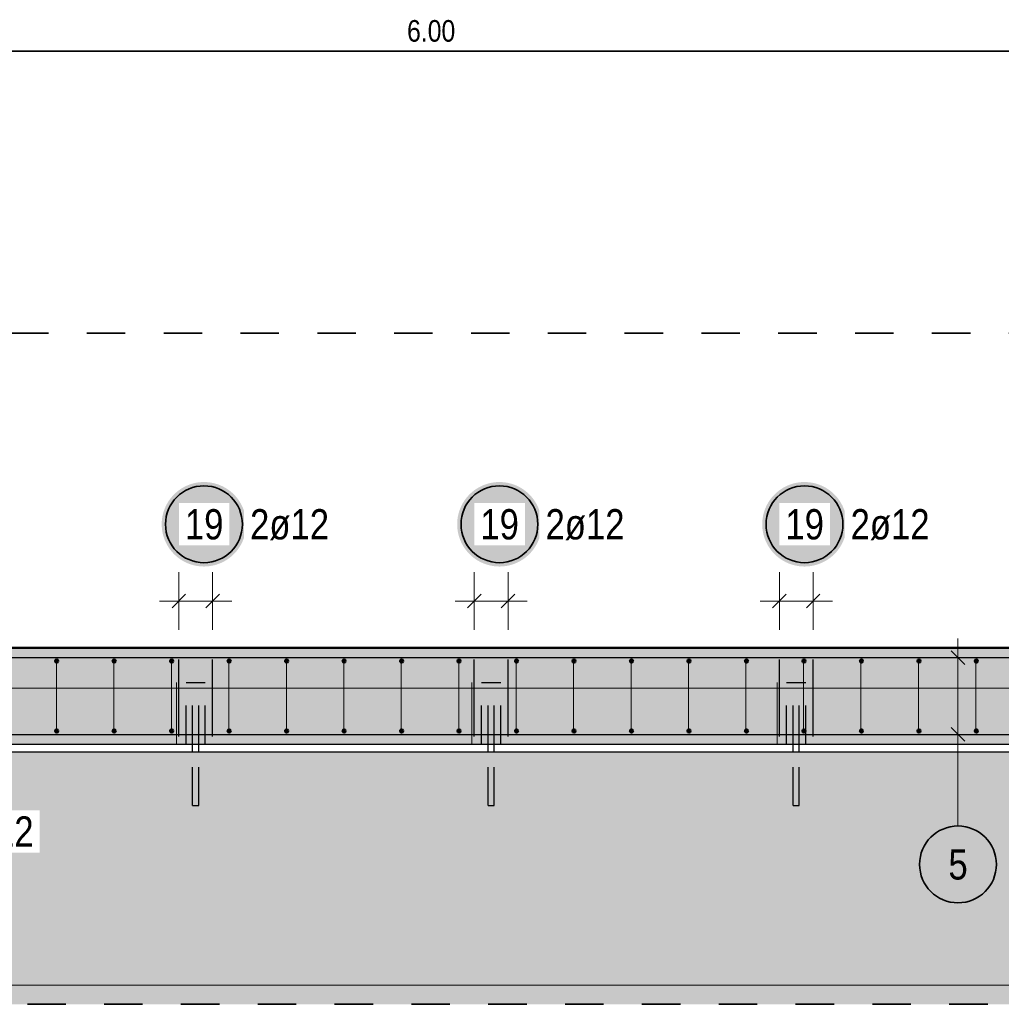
# Model space of a CAD drawing. Header units: millimetres. Extents: x -4.8 to 49, y -12 to 21.
# Tile 37 of 56: x 22.7 to 25.3, y 11.1 to 13.7. Entities that reach past the tile are written whole.
import ezdxf

# ---------------------------------------------------------------- set-up
doc = ezdxf.new("R2010")
doc.units = ezdxf.units.MM
doc.linetypes.add('HIDDEN', pattern=[0.375, 0.25, -0.125])
doc.layers.add('Achsen', color=7, linetype='Continuous', lineweight=20)
doc.layers.add('nplo Bewehrung', color=7, linetype='Continuous', lineweight=20)
doc.styles.add('Arial Narrow', font='ARIALN.TTF')

msp = doc.modelspace()

# ---------------------------------------------------------------- hatches: boundary and pattern name
at = {"lineweight": 50, "true_color": 0xd7ffd7}
for points in [[(35.302695, 12.077741), (35.302695, 11.827741), (21.727695, 11.827741), (21.727695, 12.077741)], [(36.16277, 11.807731), (36.16277, 11.149947), (21.477321, 11.149947), (21.477321, 11.807731)]]:
    msp.add_hatch(color=254, dxfattribs=at).paths.add_polyline_path(points)
at = {"layer": 'Achsen', "lineweight": 25, "true_color": 0xffffff}
for points in [[(23.322106, 12.4), (23.322039, 12.403839), (23.321838, 12.407673), (23.321503, 12.411498), (23.321036, 12.415309), (23.320435, 12.419101), (23.319702, 12.42287), (23.318839, 12.426611), (23.317845, 12.43032), (23.316722, 12.433992), (23.315472, 12.437622), (23.314096, 12.441207), (23.312596, 12.444741), (23.310973, 12.448221), (23.30923, 12.451642), (23.307369, 12.455), (23.305391, 12.458291), (23.3033, 12.461511), (23.301098, 12.464656), (23.298787, 12.467723), (23.296371, 12.470707), (23.293852, 12.473604), (23.291233, 12.476412), (23.288518, 12.479127), (23.28571, 12.481746), (23.282813, 12.484265), (23.279829, 12.486681), (23.276762, 12.488992), (23.273617, 12.491194), (23.270397, 12.493285), (23.267106, 12.495263), (23.263748, 12.497124), (23.260327, 12.498867), (23.256847, 12.50049), (23.253313, 12.50199), (23.249728, 12.503366), (23.246098, 12.504616), (23.242426, 12.505739), (23.238717, 12.506733), (23.234976, 12.507596), (23.231207, 12.508329), (23.227415, 12.508929), (23.223604, 12.509397), (23.219779, 12.509732), (23.215945, 12.509933), (23.212106, 12.51), (23.208267, 12.509933), (23.204433, 12.509732), (23.200608, 12.509397), (23.196797, 12.508929), (23.193005, 12.508329), (23.189236, 12.507596), (23.185495, 12.506733), (23.181786, 12.505739), (23.178114, 12.504616), (23.174484, 12.503366), (23.170899, 12.50199), (23.167365, 12.50049), (23.163885, 12.498867), (23.160464, 12.497124), (23.157106, 12.495263), (23.153815, 12.493285), (23.150595, 12.491194), (23.14745, 12.488992), (23.144383, 12.486681), (23.141399, 12.484265), (23.138502, 12.481746), (23.135694, 12.479127), (23.132979, 12.476412), (23.13036, 12.473604), (23.127841, 12.470707), (23.125425, 12.467723), (23.123114, 12.464656), (23.120912, 12.461511), (23.118821, 12.458291), (23.116843, 12.455), (23.114982, 12.451642), (23.113239, 12.448221), (23.111616, 12.444741), (23.110116, 12.441207), (23.10874, 12.437622), (23.10749, 12.433992), (23.106367, 12.43032), (23.105374, 12.426611), (23.10451, 12.42287), (23.103777, 12.419101), (23.103177, 12.415309), (23.102709, 12.411498), (23.102374, 12.407673), (23.102173, 12.403839), (23.102106, 12.4), (23.102173, 12.396161), (23.102374, 12.392327), (23.102709, 12.388502), (23.103177, 12.384691), (23.103777, 12.380899), (23.10451, 12.37713), (23.105374, 12.373389), (23.106367, 12.36968), (23.10749, 12.366008), (23.10874, 12.362378), (23.110116, 12.358793), (23.111616, 12.355259), (23.113239, 12.351779), (23.114982, 12.348358), (23.116843, 12.345), (23.118821, 12.341709), (23.120912, 12.338489), (23.123114, 12.335344), (23.125425, 12.332277), (23.127841, 12.329293), (23.13036, 12.326396), (23.132979, 12.323588), (23.135694, 12.320873), (23.138502, 12.318254), (23.141399, 12.315735), (23.144383, 12.313319), (23.14745, 12.311008), (23.150595, 12.308806), (23.153815, 12.306715), (23.157106, 12.304737), (23.160464, 12.302876), (23.163885, 12.301133), (23.167365, 12.29951), (23.170899, 12.29801), (23.174484, 12.296634), (23.178114, 12.295384), (23.181786, 12.294261), (23.185495, 12.293267), (23.189236, 12.292404), (23.193005, 12.291671), (23.196797, 12.291071), (23.200608, 12.290603), (23.204433, 12.290268), (23.208267, 12.290067), (23.212106, 12.29), (23.215945, 12.290067), (23.219779, 12.290268), (23.223604, 12.290603), (23.227415, 12.291071), (23.231207, 12.291671), (23.234976, 12.292404), (23.238717, 12.293267), (23.242426, 12.294261), (23.246098, 12.295384), (23.249728, 12.296634), (23.253313, 12.29801), (23.256847, 12.29951), (23.260327, 12.301133), (23.263748, 12.302876), (23.267106, 12.304737), (23.270397, 12.306715), (23.273617, 12.308806), (23.276762, 12.311008), (23.279829, 12.313319), (23.282813, 12.315735), (23.28571, 12.318254), (23.288518, 12.320873), (23.291233, 12.323588), (23.293852, 12.326396), (23.296371, 12.329293), (23.298787, 12.332277), (23.301098, 12.335344), (23.3033, 12.338489), (23.305391, 12.341709), (23.307369, 12.345), (23.30923, 12.348358), (23.310973, 12.351779), (23.312596, 12.355259), (23.314096, 12.358793), (23.315472, 12.362378), (23.316722, 12.366008), (23.317845, 12.36968), (23.318839, 12.373389), (23.319702, 12.37713), (23.320435, 12.380899), (23.321036, 12.384691), (23.321503, 12.388502), (23.321838, 12.392327)], [(24.091273, 12.4), (24.091206, 12.403839), (24.091005, 12.407673), (24.09067, 12.411498), (24.090202, 12.415309), (24.089602, 12.419101), (24.088869, 12.42287), (24.088005, 12.426611), (24.087012, 12.43032), (24.085889, 12.433992), (24.084639, 12.437622), (24.083263, 12.441207), (24.081763, 12.444741), (24.08014, 12.448221), (24.078397, 12.451642), (24.076536, 12.455), (24.074558, 12.458291), (24.072467, 12.461511), (24.070265, 12.464656), (24.067954, 12.467723), (24.065538, 12.470707), (24.063019, 12.473604), (24.0604, 12.476412), (24.057685, 12.479127), (24.054877, 12.481746), (24.051979, 12.484265), (24.048995, 12.486681), (24.045929, 12.488992), (24.042784, 12.491194), (24.039564, 12.493285), (24.036273, 12.495263), (24.032915, 12.497124), (24.029494, 12.498867), (24.026014, 12.50049), (24.022479, 12.50199), (24.018895, 12.503366), (24.015265, 12.504616), (24.011593, 12.505739), (24.007884, 12.506733), (24.004143, 12.507596), (24.000374, 12.508329), (23.996582, 12.508929), (23.992771, 12.509397), (23.988946, 12.509732), (23.985112, 12.509933), (23.981273, 12.51), (23.977434, 12.509933), (23.9736, 12.509732), (23.969775, 12.509397), (23.965964, 12.508929), (23.962171, 12.508329), (23.958402, 12.507596), (23.954661, 12.506733), (23.950953, 12.505739), (23.947281, 12.504616), (23.943651, 12.503366), (23.940066, 12.50199), (23.936532, 12.50049), (23.933052, 12.498867), (23.929631, 12.497124), (23.926273, 12.495263), (23.922982, 12.493285), (23.919762, 12.491194), (23.916616, 12.488992), (23.91355, 12.486681), (23.910566, 12.484265), (23.907668, 12.481746), (23.90486, 12.479127), (23.902145, 12.476412), (23.899527, 12.473604), (23.897008, 12.470707), (23.894592, 12.467723), (23.892281, 12.464656), (23.890079, 12.461511), (23.887987, 12.458291), (23.88601, 12.455), (23.884148, 12.451642), (23.882405, 12.448221), (23.880783, 12.444741), (23.879283, 12.441207), (23.877907, 12.437622), (23.876657, 12.433992), (23.875534, 12.43032), (23.87454, 12.426611), (23.873676, 12.42287), (23.872944, 12.419101), (23.872343, 12.415309), (23.871875, 12.411498), (23.871541, 12.407673), (23.87134, 12.403839), (23.871273, 12.4), (23.87134, 12.396161), (23.871541, 12.392327), (23.871875, 12.388502), (23.872343, 12.384691), (23.872944, 12.380899), (23.873676, 12.37713), (23.87454, 12.373389), (23.875534, 12.36968), (23.876657, 12.366008), (23.877907, 12.362378), (23.879283, 12.358793), (23.880783, 12.355259), (23.882405, 12.351779), (23.884148, 12.348358), (23.88601, 12.345), (23.887987, 12.341709), (23.890079, 12.338489), (23.892281, 12.335344), (23.894592, 12.332277), (23.897008, 12.329293), (23.899527, 12.326396), (23.902145, 12.323588), (23.90486, 12.320873), (23.907668, 12.318254), (23.910566, 12.315735), (23.91355, 12.313319), (23.916616, 12.311008), (23.919762, 12.308806), (23.922982, 12.306715), (23.926273, 12.304737), (23.929631, 12.302876), (23.933052, 12.301133), (23.936532, 12.29951), (23.940066, 12.29801), (23.943651, 12.296634), (23.947281, 12.295384), (23.950953, 12.294261), (23.954661, 12.293267), (23.958402, 12.292404), (23.962171, 12.291671), (23.965964, 12.291071), (23.969775, 12.290603), (23.9736, 12.290268), (23.977434, 12.290067), (23.981273, 12.29), (23.985112, 12.290067), (23.988946, 12.290268), (23.992771, 12.290603), (23.996582, 12.291071), (24.000374, 12.291671), (24.004143, 12.292404), (24.007884, 12.293267), (24.011593, 12.294261), (24.015265, 12.295384), (24.018895, 12.296634), (24.022479, 12.29801), (24.026014, 12.29951), (24.029494, 12.301133), (24.032915, 12.302876), (24.036273, 12.304737), (24.039564, 12.306715), (24.042784, 12.308806), (24.045929, 12.311008), (24.048995, 12.313319), (24.051979, 12.315735), (24.054877, 12.318254), (24.057685, 12.320873), (24.0604, 12.323588), (24.063019, 12.326396), (24.065538, 12.329293), (24.067954, 12.332277), (24.070265, 12.335344), (24.072467, 12.338489), (24.074558, 12.341709), (24.076536, 12.345), (24.078397, 12.348358), (24.08014, 12.351779), (24.081763, 12.355259), (24.083263, 12.358793), (24.084639, 12.362378), (24.085889, 12.366008), (24.087012, 12.36968), (24.088005, 12.373389), (24.088869, 12.37713), (24.089602, 12.380899), (24.090202, 12.384691), (24.09067, 12.388502), (24.091005, 12.392327)], [(24.885439, 12.4), (24.885372, 12.403839), (24.885171, 12.407673), (24.884837, 12.411498), (24.884369, 12.415309), (24.883768, 12.419101), (24.883036, 12.42287), (24.882172, 12.426611), (24.881178, 12.43032), (24.880056, 12.433992), (24.878806, 12.437622), (24.87743, 12.441207), (24.875929, 12.444741), (24.874307, 12.448221), (24.872564, 12.451642), (24.870702, 12.455), (24.868725, 12.458291), (24.866634, 12.461511), (24.864431, 12.464656), (24.862121, 12.467723), (24.859704, 12.470707), (24.857185, 12.473604), (24.854567, 12.476412), (24.851852, 12.479127), (24.849044, 12.481746), (24.846146, 12.484265), (24.843162, 12.486681), (24.840096, 12.488992), (24.836951, 12.491194), (24.833731, 12.493285), (24.830439, 12.495263), (24.827081, 12.497124), (24.82366, 12.498867), (24.82018, 12.50049), (24.816646, 12.50199), (24.813062, 12.503366), (24.809431, 12.504616), (24.80576, 12.505739), (24.802051, 12.506733), (24.79831, 12.507596), (24.794541, 12.508329), (24.790748, 12.508929), (24.786938, 12.509397), (24.783113, 12.509732), (24.779278, 12.509933), (24.775439, 12.51), (24.7716, 12.509933), (24.767766, 12.509732), (24.763941, 12.509397), (24.76013, 12.508929), (24.756338, 12.508329), (24.752569, 12.507596), (24.748828, 12.506733), (24.745119, 12.505739), (24.741448, 12.504616), (24.737817, 12.503366), (24.734233, 12.50199), (24.730698, 12.50049), (24.727219, 12.498867), (24.723798, 12.497124), (24.720439, 12.495263), (24.717148, 12.493285), (24.713928, 12.491194), (24.710783, 12.488992), (24.707717, 12.486681), (24.704733, 12.484265), (24.701835, 12.481746), (24.699027, 12.479127), (24.696312, 12.476412), (24.693693, 12.473604), (24.691175, 12.470707), (24.688758, 12.467723), (24.686448, 12.464656), (24.684245, 12.461511), (24.682154, 12.458291), (24.680177, 12.455), (24.678315, 12.451642), (24.676572, 12.448221), (24.674949, 12.444741), (24.673449, 12.441207), (24.672073, 12.437622), (24.670823, 12.433992), (24.669701, 12.43032), (24.668707, 12.426611), (24.667843, 12.42287), (24.667111, 12.419101), (24.66651, 12.415309), (24.666042, 12.411498), (24.665707, 12.407673), (24.665506, 12.403839), (24.665439, 12.4), (24.665506, 12.396161), (24.665707, 12.392327), (24.666042, 12.388502), (24.66651, 12.384691), (24.667111, 12.380899), (24.667843, 12.37713), (24.668707, 12.373389), (24.669701, 12.36968), (24.670823, 12.366008), (24.672073, 12.362378), (24.673449, 12.358793), (24.674949, 12.355259), (24.676572, 12.351779), (24.678315, 12.348358), (24.680177, 12.345), (24.682154, 12.341709), (24.684245, 12.338489), (24.686448, 12.335344), (24.688758, 12.332277), (24.691175, 12.329293), (24.693693, 12.326396), (24.696312, 12.323588), (24.699027, 12.320873), (24.701835, 12.318254), (24.704733, 12.315735), (24.707717, 12.313319), (24.710783, 12.311008), (24.713928, 12.308806), (24.717148, 12.306715), (24.720439, 12.304737), (24.723798, 12.302876), (24.727219, 12.301133), (24.730698, 12.29951), (24.734233, 12.29801), (24.737817, 12.296634), (24.741448, 12.295384), (24.745119, 12.294261), (24.748828, 12.293267), (24.752569, 12.292404), (24.756338, 12.291671), (24.76013, 12.291071), (24.763941, 12.290603), (24.767766, 12.290268), (24.7716, 12.290067), (24.775439, 12.29), (24.779278, 12.290067), (24.783113, 12.290268), (24.786938, 12.290603), (24.790748, 12.291071), (24.794541, 12.291671), (24.79831, 12.292404), (24.802051, 12.293267), (24.80576, 12.294261), (24.809431, 12.295384), (24.813062, 12.296634), (24.816646, 12.29801), (24.82018, 12.29951), (24.82366, 12.301133), (24.827081, 12.302876), (24.830439, 12.304737), (24.833731, 12.306715), (24.836951, 12.308806), (24.840096, 12.311008), (24.843162, 12.313319), (24.846146, 12.315735), (24.849044, 12.318254), (24.851852, 12.320873), (24.854567, 12.323588), (24.857185, 12.326396), (24.859704, 12.329293), (24.862121, 12.332277), (24.864431, 12.335344), (24.866634, 12.338489), (24.868725, 12.341709), (24.870702, 12.345), (24.872564, 12.348358), (24.874307, 12.351779), (24.875929, 12.355259), (24.87743, 12.358793), (24.878806, 12.362378), (24.880056, 12.366008), (24.881178, 12.36968), (24.882172, 12.373389), (24.883036, 12.37713), (24.883768, 12.380899), (24.884369, 12.384691), (24.884837, 12.388502), (24.885171, 12.392327)]]:
    msp.add_hatch(color=7, dxfattribs=at).paths.add_polyline_path(points)

# ---------------------------------------------------------------- linework, layer by layer
at = {"color": 2, "linetype": 'Continuous', "lineweight": 35}
msp.add_line((20.802731, 13.631718), (26.802731, 13.631718), dxfattribs=at)
at = {"color": 2, "linetype": 'HIDDEN', "lineweight": 35, "ltscale": 0.25}
for p, q in [((2.907283, 12.897618), (36.895255, 12.897618)), ((21.352321, 11.149947), (36.28777, 11.149947))]:
    msp.add_line(p, q, dxfattribs=at)
at = {"color": 3, "linetype": 'Continuous', "lineweight": 25}
for p, q in [((21.727695, 12.080105), (26.103322, 12.080105)), ((21.727695, 12.077741), (35.302695, 12.077741)), ((21.727695, 11.827741), (35.302695, 11.827741)), ((23.182655, 11.807741), (23.182655, 11.827741)), ((23.198655, 11.807741), (23.198655, 11.827741)), ((23.951821, 11.807741), (23.951821, 11.827741)), ((23.967821, 11.807741), (23.967821, 11.827741)), ((24.745988, 11.807741), (24.745988, 11.827741)), ((24.761988, 11.807741), (24.761988, 11.827741)), ((21.477321, 11.807741), (36.16277, 11.807741))]:
    msp.add_line(p, q, dxfattribs=at)
at = {"color": 3, "linetype": 'HIDDEN', "lineweight": 25, "ltscale": 0.25}
for p, q in [((23.165655, 11.987744), (23.167558, 11.987744)), ((23.165655, 11.827741), (23.165655, 11.987744)), ((23.167558, 11.987744), (23.172977, 11.987744)), ((23.172977, 11.987744), (23.181088, 11.987744)), ((23.181088, 11.987744), (23.190655, 11.987744)), ((23.182655, 11.827741), (23.182655, 11.987744)), ((23.190655, 11.987744), (23.200222, 11.987744)), ((23.198655, 11.827741), (23.198655, 11.987744)), ((23.200222, 11.987744), (23.208332, 11.987744)), ((23.208332, 11.987744), (23.213752, 11.987744)), ((23.213752, 11.987744), (23.215655, 11.987744)), ((23.215655, 11.827741), (23.215655, 11.987744)), ((23.934821, 11.987744), (23.936724, 11.987744)), ((23.934821, 11.827741), (23.934821, 11.987744)), ((23.936724, 11.987744), (23.942144, 11.987744)), ((23.942144, 11.987744), (23.950254, 11.987744)), ((23.950254, 11.987744), (23.959821, 11.987744)), ((23.951821, 11.827741), (23.951821, 11.987744)), ((23.959821, 11.987744), (23.969389, 11.987744)), ((23.967821, 11.827741), (23.967821, 11.987744)), ((23.969389, 11.987744), (23.977499, 11.987744)), ((23.977499, 11.987744), (23.982918, 11.987744)), ((23.982918, 11.987744), (23.984821, 11.987744)), ((23.984821, 11.827741), (23.984821, 11.987744)), ((24.728988, 11.987744), (24.730891, 11.987744)), ((24.728988, 11.827741), (24.728988, 11.987744)), ((24.730891, 11.987744), (24.73631, 11.987744)), ((24.73631, 11.987744), (24.744421, 11.987744)), ((24.744421, 11.987744), (24.753988, 11.987744)), ((24.745988, 11.827741), (24.745988, 11.987744)), ((24.753988, 11.987744), (24.763555, 11.987744)), ((24.761988, 11.827741), (24.761988, 11.987744)), ((24.763555, 11.987744), (24.771666, 11.987744)), ((24.771666, 11.987744), (24.777085, 11.987744)), ((24.777085, 11.987744), (24.778988, 11.987744)), ((24.778988, 11.827741), (24.778988, 11.987744)), ((23.182655, 11.667744), (23.182655, 11.807741)), ((23.198655, 11.667744), (23.198655, 11.807741)), ((23.951821, 11.667744), (23.951821, 11.807741)), ((23.967821, 11.667744), (23.967821, 11.807741)), ((24.745988, 11.667744), (24.745988, 11.807741)), ((24.761988, 11.667744), (24.761988, 11.807741)), ((23.182655, 11.667744), (23.183264, 11.667744)), ((23.183264, 11.667744), (23.184998, 11.667744)), ((23.184998, 11.667744), (23.187593, 11.667744)), ((23.187593, 11.667744), (23.190655, 11.667744)), ((23.190655, 11.667744), (23.193716, 11.667744)), ((23.193716, 11.667744), (23.196312, 11.667744)), ((23.196312, 11.667744), (23.198046, 11.667744)), ((23.198046, 11.667744), (23.198655, 11.667744)), ((23.951821, 11.667744), (23.95243, 11.667744)), ((23.95243, 11.667744), (23.954165, 11.667744)), ((23.954165, 11.667744), (23.95676, 11.667744)), ((23.95676, 11.667744), (23.959821, 11.667744)), ((23.959821, 11.667744), (23.962883, 11.667744)), ((23.962883, 11.667744), (23.965478, 11.667744)), ((23.965478, 11.667744), (23.967212, 11.667744)), ((23.967212, 11.667744), (23.967821, 11.667744)), ((24.745988, 11.667744), (24.746597, 11.667744)), ((24.746597, 11.667744), (24.748331, 11.667744)), ((24.748331, 11.667744), (24.750927, 11.667744)), ((24.750927, 11.667744), (24.753988, 11.667744)), ((24.753988, 11.667744), (24.75705, 11.667744)), ((24.75705, 11.667744), (24.759645, 11.667744)), ((24.759645, 11.667744), (24.761379, 11.667744)), ((24.761379, 11.667744), (24.761988, 11.667744))]:
    msp.add_line(p, q, dxfattribs=at)
at = {"layer": 'Achsen', "color": 5, "linetype": 'Continuous', "lineweight": 18}
for p, q in [((23.146694, 12.125), (23.146694, 12.275)), ((23.234693, 12.125), (23.234693, 12.275)), ((23.91586, 12.125), (23.91586, 12.275)), ((24.00386, 12.125), (24.00386, 12.275)), ((24.710027, 12.125), (24.710027, 12.275)), ((24.798027, 12.125), (24.798027, 12.275)), ((23.284693, 12.2), (23.096694, 12.2)), ((24.05386, 12.2), (23.86586, 12.2)), ((24.848027, 12.2), (24.660027, 12.2)), ((25.175, 11.802741), (25.175, 12.102741)), ((25.1, 12.052741), (25.25, 12.052741)), ((25.1, 11.852741), (25.25, 11.852741)), ((25.175, 11.614276), (25.175, 11.802741)), ((21.781322, 11.2), (35.248761, 11.2))]:
    msp.add_line(p, q, dxfattribs=at)
at = {"layer": 'Achsen', "color": 3, "linetype": 'Continuous', "lineweight": 25}
for p, q in [((23.129016, 12.182322), (23.164371, 12.217678)), ((23.217016, 12.182322), (23.252371, 12.217678)), ((23.898183, 12.182322), (23.933538, 12.217678)), ((23.986182, 12.182322), (24.021538, 12.217678)), ((24.692349, 12.182322), (24.727705, 12.217678)), ((24.780349, 12.182322), (24.815705, 12.217678)), ((20.788881, 12.052741), (27.788881, 12.052741)), ((25.157322, 12.070419), (25.192678, 12.035063)), ((23.146694, 11.847741), (23.146694, 12.047741)), ((23.234693, 11.847741), (23.234693, 12.047741)), ((23.91586, 11.847741), (23.91586, 12.047741)), ((24.00386, 11.847741), (24.00386, 12.047741)), ((24.710027, 11.847741), (24.710027, 12.047741)), ((24.798027, 11.847741), (24.798027, 12.047741)), ((20.788881, 11.852741), (27.788881, 11.852741)), ((25.157322, 11.870419), (25.192678, 11.835063))]:
    msp.add_line(p, q, dxfattribs=at)
at = {"layer": 'Achsen', "color": 9, "linetype": 'Continuous', "lineweight": 0}
for p, q in [((23.140655, 11.987744), (23.140655, 11.827741)), ((23.909821, 11.987744), (23.909821, 11.827741)), ((24.703988, 11.987744), (24.703988, 11.827741))]:
    msp.add_line(p, q, dxfattribs=at)
at = {"layer": 'Achsen', "color": 2, "linetype": 'Continuous', "lineweight": 35}
for centre in [(23.212106, 12.4), (23.981273, 12.4), (24.775439, 12.4), (25.175, 11.514276)]:
    msp.add_circle(centre, 0.1, dxfattribs=at)
at = {"layer": 'Achsen', "color": 4, "linetype": 'Continuous', "lineweight": 50}
for centre, radius in [((22.82879, 12.043741), 0.004), ((22.82879, 12.043741), 0.004), ((22.82879, 12.043741), 0.0036), ((22.82879, 12.043741), 0.0028), ((22.82879, 12.043741), 0.002), ((22.82879, 12.043741), 0.0012), ((22.82879, 12.043741), 0.0004), ((22.978428, 12.043741), 0.004), ((22.978428, 12.043741), 0.004), ((22.978428, 12.043741), 0.0036), ((22.978428, 12.043741), 0.0028), ((22.978428, 12.043741), 0.002), ((22.978428, 12.043741), 0.0012), ((22.978428, 12.043741), 0.0004), ((23.128066, 12.043741), 0.004), ((23.128066, 12.043741), 0.004), ((23.128066, 12.043741), 0.0036), ((23.128066, 12.043741), 0.0028), ((23.128066, 12.043741), 0.002), ((23.128066, 12.043741), 0.0012), ((23.128066, 12.043741), 0.0004), ((23.277704, 12.043741), 0.004), ((23.277704, 12.043741), 0.004), ((23.277704, 12.043741), 0.0036), ((23.277704, 12.043741), 0.0028), ((23.277704, 12.043741), 0.002), ((23.277704, 12.043741), 0.0012), ((23.277704, 12.043741), 0.0004), ((23.427343, 12.043741), 0.004), ((23.427343, 12.043741), 0.004), ((23.427343, 12.043741), 0.0036), ((23.427343, 12.043741), 0.0028), ((23.427343, 12.043741), 0.002), ((23.427343, 12.043741), 0.0012), ((23.427343, 12.043741), 0.0004), ((23.576981, 12.043741), 0.004), ((23.576981, 12.043741), 0.004), ((23.576981, 12.043741), 0.0036), ((23.576981, 12.043741), 0.0028), ((23.576981, 12.043741), 0.002), ((23.576981, 12.043741), 0.0012), ((23.576981, 12.043741), 0.0004), ((23.726619, 12.043741), 0.004), ((23.726619, 12.043741), 0.004), ((23.726619, 12.043741), 0.0036), ((23.726619, 12.043741), 0.0028), ((23.726619, 12.043741), 0.002), ((23.726619, 12.043741), 0.0012), ((23.726619, 12.043741), 0.0004), ((23.876257, 12.043741), 0.004), ((23.876257, 12.043741), 0.004), ((23.876257, 12.043741), 0.0036), ((23.876257, 12.043741), 0.0028), ((23.876257, 12.043741), 0.002), ((23.876257, 12.043741), 0.0012), ((23.876257, 12.043741), 0.0004), ((24.025895, 12.043741), 0.004), ((24.025895, 12.043741), 0.004), ((24.025895, 12.043741), 0.0036), ((24.025895, 12.043741), 0.0028), ((24.025895, 12.043741), 0.002), ((24.025895, 12.043741), 0.0012), ((24.025895, 12.043741), 0.0004), ((24.175534, 12.043741), 0.004), ((24.175534, 12.043741), 0.004), ((24.175534, 12.043741), 0.0036), ((24.175534, 12.043741), 0.0028), ((24.175534, 12.043741), 0.002), ((24.175534, 12.043741), 0.0012), ((24.175534, 12.043741), 0.0004), ((24.325172, 12.043741), 0.004), ((24.325172, 12.043741), 0.004), ((24.325172, 12.043741), 0.0036), ((24.325172, 12.043741), 0.0028), ((24.325172, 12.043741), 0.002), ((24.325172, 12.043741), 0.0012), ((24.325172, 12.043741), 0.0004), ((24.47481, 12.043741), 0.004), ((24.47481, 12.043741), 0.004), ((24.47481, 12.043741), 0.0036), ((24.47481, 12.043741), 0.0028), ((24.47481, 12.043741), 0.002), ((24.47481, 12.043741), 0.0012), ((24.47481, 12.043741), 0.0004), ((24.624448, 12.043741), 0.004), ((24.624448, 12.043741), 0.004), ((24.624448, 12.043741), 0.0036), ((24.624448, 12.043741), 0.0028), ((24.624448, 12.043741), 0.002), ((24.624448, 12.043741), 0.0012), ((24.624448, 12.043741), 0.0004), ((24.774086, 12.043741), 0.004), ((24.774086, 12.043741), 0.004), ((24.774086, 12.043741), 0.0036), ((24.774086, 12.043741), 0.0028), ((24.774086, 12.043741), 0.002), ((24.774086, 12.043741), 0.0012), ((24.774086, 12.043741), 0.0004), ((24.923725, 12.043741), 0.004), ((24.923725, 12.043741), 0.004), ((24.923725, 12.043741), 0.0036), ((24.923725, 12.043741), 0.0028), ((24.923725, 12.043741), 0.002), ((24.923725, 12.043741), 0.0012), ((24.923725, 12.043741), 0.0004), ((25.073363, 12.043741), 0.004), ((25.073363, 12.043741), 0.004), ((25.073363, 12.043741), 0.0036), ((25.073363, 12.043741), 0.0028), ((25.073363, 12.043741), 0.002), ((25.073363, 12.043741), 0.0012), ((25.073363, 12.043741), 0.0004), ((25.223001, 12.043741), 0.004), ((25.223001, 12.043741), 0.004), ((25.223001, 12.043741), 0.0036), ((25.223001, 12.043741), 0.0028), ((25.223001, 12.043741), 0.002), ((25.223001, 12.043741), 0.0012), ((25.223001, 12.043741), 0.0004), ((22.82879, 11.861741), 0.004), ((22.82879, 11.861741), 0.004), ((22.82879, 11.861741), 0.0036), ((22.82879, 11.861741), 0.0028), ((22.82879, 11.861741), 0.002), ((22.82879, 11.861741), 0.0012), ((22.82879, 11.861741), 0.0004), ((22.978428, 11.861741), 0.004), ((22.978428, 11.861741), 0.004), ((22.978428, 11.861741), 0.0036), ((22.978428, 11.861741), 0.0028), ((22.978428, 11.861741), 0.002), ((22.978428, 11.861741), 0.0012), ((22.978428, 11.861741), 0.0004), ((23.128066, 11.861741), 0.004), ((23.128066, 11.861741), 0.004), ((23.128066, 11.861741), 0.0036), ((23.128066, 11.861741), 0.0028), ((23.128066, 11.861741), 0.002), ((23.128066, 11.861741), 0.0012), ((23.128066, 11.861741), 0.0004), ((23.277704, 11.861741), 0.004), ((23.277704, 11.861741), 0.004), ((23.277704, 11.861741), 0.0036), ((23.277704, 11.861741), 0.0028), ((23.277704, 11.861741), 0.002), ((23.277704, 11.861741), 0.0012), ((23.277704, 11.861741), 0.0004), ((23.427343, 11.861741), 0.004), ((23.427343, 11.861741), 0.004), ((23.427343, 11.861741), 0.0036), ((23.427343, 11.861741), 0.0028), ((23.427343, 11.861741), 0.002), ((23.427343, 11.861741), 0.0012), ((23.427343, 11.861741), 0.0004), ((23.576981, 11.861741), 0.004), ((23.576981, 11.861741), 0.004), ((23.576981, 11.861741), 0.0036), ((23.576981, 11.861741), 0.0028), ((23.576981, 11.861741), 0.002), ((23.576981, 11.861741), 0.0012), ((23.576981, 11.861741), 0.0004), ((23.726619, 11.861741), 0.004), ((23.726619, 11.861741), 0.004), ((23.726619, 11.861741), 0.0036), ((23.726619, 11.861741), 0.0028), ((23.726619, 11.861741), 0.002), ((23.726619, 11.861741), 0.0012), ((23.726619, 11.861741), 0.0004), ((23.876257, 11.861741), 0.004), ((23.876257, 11.861741), 0.004), ((23.876257, 11.861741), 0.0036), ((23.876257, 11.861741), 0.0028), ((23.876257, 11.861741), 0.002), ((23.876257, 11.861741), 0.0012), ((23.876257, 11.861741), 0.0004), ((24.025895, 11.861741), 0.004), ((24.025895, 11.861741), 0.004), ((24.025895, 11.861741), 0.0036), ((24.025895, 11.861741), 0.0028), ((24.025895, 11.861741), 0.002), ((24.025895, 11.861741), 0.0012), ((24.025895, 11.861741), 0.0004), ((24.175534, 11.861741), 0.004), ((24.175534, 11.861741), 0.004), ((24.175534, 11.861741), 0.0036), ((24.175534, 11.861741), 0.0028), ((24.175534, 11.861741), 0.002), ((24.175534, 11.861741), 0.0012), ((24.175534, 11.861741), 0.0004), ((24.325172, 11.861741), 0.004), ((24.325172, 11.861741), 0.004), ((24.325172, 11.861741), 0.0036), ((24.325172, 11.861741), 0.0028), ((24.325172, 11.861741), 0.002), ((24.325172, 11.861741), 0.0012), ((24.325172, 11.861741), 0.0004), ((24.47481, 11.861741), 0.004), ((24.47481, 11.861741), 0.004), ((24.47481, 11.861741), 0.0036), ((24.47481, 11.861741), 0.0028), ((24.47481, 11.861741), 0.002), ((24.47481, 11.861741), 0.0012), ((24.47481, 11.861741), 0.0004), ((24.624448, 11.861741), 0.004), ((24.624448, 11.861741), 0.004), ((24.624448, 11.861741), 0.0036), ((24.624448, 11.861741), 0.0028), ((24.624448, 11.861741), 0.002), ((24.624448, 11.861741), 0.0012), ((24.624448, 11.861741), 0.0004), ((24.774086, 11.861741), 0.004), ((24.774086, 11.861741), 0.004), ((24.774086, 11.861741), 0.0036), ((24.774086, 11.861741), 0.0028), ((24.774086, 11.861741), 0.002), ((24.774086, 11.861741), 0.0012), ((24.774086, 11.861741), 0.0004), ((24.923725, 11.861741), 0.004), ((24.923725, 11.861741), 0.004), ((24.923725, 11.861741), 0.0036), ((24.923725, 11.861741), 0.0028), ((24.923725, 11.861741), 0.002), ((24.923725, 11.861741), 0.0012), ((24.923725, 11.861741), 0.0004), ((25.073363, 11.861741), 0.004), ((25.073363, 11.861741), 0.004), ((25.073363, 11.861741), 0.0036), ((25.073363, 11.861741), 0.0028), ((25.073363, 11.861741), 0.002), ((25.073363, 11.861741), 0.0012), ((25.073363, 11.861741), 0.0004), ((25.223001, 11.861741), 0.004), ((25.223001, 11.861741), 0.004), ((25.223001, 11.861741), 0.0036), ((25.223001, 11.861741), 0.0028), ((25.223001, 11.861741), 0.002), ((25.223001, 11.861741), 0.0012), ((25.223001, 11.861741), 0.0004)]:
    msp.add_circle(centre, radius, dxfattribs=at)
at = {"layer": 'nplo Bewehrung', "color": 9, "linetype": 'Continuous', "lineweight": 0}
for p, q in [((22.828311, 11.861732), (22.828311, 12.047741)), ((22.977881, 11.861732), (22.977881, 12.047741)), ((23.127451, 11.861732), (23.127451, 12.047741)), ((23.277021, 11.861732), (23.277021, 12.047741)), ((23.426591, 11.861732), (23.426591, 12.047741)), ((23.576161, 11.861732), (23.576161, 12.047741)), ((23.725731, 11.861732), (23.725731, 12.047741)), ((23.875301, 11.861732), (23.875301, 12.047741)), ((24.02487, 11.861732), (24.02487, 12.047741)), ((24.17444, 11.861732), (24.17444, 12.047741)), ((24.32401, 11.861732), (24.32401, 12.047741)), ((24.47358, 11.861732), (24.47358, 12.047741)), ((24.62315, 11.861732), (24.62315, 12.047741)), ((24.77272, 11.861732), (24.77272, 12.047741)), ((24.92229, 11.861732), (24.92229, 12.047741)), ((25.07186, 11.861732), (25.07186, 12.047741)), ((25.221429, 11.861732), (25.221429, 12.047741)), ((20.786836, 11.973353), (26.786836, 11.973353))]:
    msp.add_line(p, q, dxfattribs=at)

# ---------------------------------------------------------------- texts
at = {"color": 3, "lineweight": 25, "insert": (23.740856, 13.712968), "char_height": 0.05625, "attachment_point": 1, "line_spacing_factor": 0.9, "style": 'Arial Narrow'}
msp.add_mtext('6.00', dxfattribs=at)
at = {"layer": 'Achsen', "color": 2, "lineweight": 35, "char_height": 0.07875, "attachment_point": 1, "line_spacing_factor": 0.9, "style": 'Arial Narrow', "bg_fill": 3, "box_fill_scale": 1.2, "bg_fill_color": 256, "bg_fill_true_color": 13158600, "bg_fill_transparency": 0}
for insert in [(23.332106, 12.439375), (24.101273, 12.439375), (24.895439, 12.439375)]:
    msp.add_mtext('2ø12', dxfattribs=dict(at, insert=insert))
at = {"layer": 'Achsen', "color": 2, "lineweight": 35, "insert": (25.150194, 11.553651), "char_height": 0.07875, "attachment_point": 1, "line_spacing_factor": 0.9, "style": 'Arial Narrow'}
msp.add_mtext('5', dxfattribs=at)

# ---------------------------------------------------------------- next in the draw order: texts
at = {"layer": 'Achsen', "color": 2, "lineweight": 35, "char_height": 0.07875, "attachment_point": 1, "line_spacing_factor": 0.9, "style": 'Arial Narrow', "bg_fill": 3, "box_fill_scale": 1.2, "bg_fill_color": 256, "bg_fill_true_color": 13158600, "bg_fill_transparency": 0}
for s, insert in [('19', (23.162494, 12.439375)), ('19', (23.93166, 12.439375)), ('19', (24.725827, 12.439375)), ('2ø12', (22.562939, 11.639375))]:
    msp.add_mtext(s, dxfattribs=dict(at, insert=insert))

doc.saveas('drawing.dxf')
